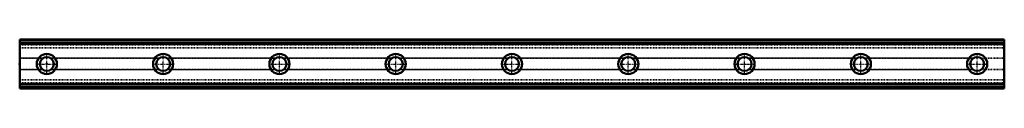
# Model space of a CAD drawing. Header units: millimetres. Extents: x -35 to 1235, y -32 to 32.
import ezdxf

# ---------------------------------------------------------------- set-up
doc = ezdxf.new("R2010")
doc.units = ezdxf.units.MM
doc.linetypes.add('Center', pattern=[1.5, 0.45, -0.5, 0.05, -0.5])
doc.linetypes.add('Dashed', pattern=[2, 1, -1])
for name, color, linetype, lineweight in [('2d ConnectionPoints', 7, 'Continuous', 50), ('AM_0', 7, 'Continuous', 50), ('AM_4', 3, 'Continuous', 25), ('AM_7', 7, 'Center', 25), ('AM_9', 6, 'Dashed', 25)]:
    doc.layers.add(name, color=color, linetype=linetype, lineweight=lineweight)

msp = doc.modelspace()

# ---------------------------------------------------------------- linework, layer by layer
at = {"layer": '2d ConnectionPoints'}
for p in [(-35, 0), (0, 0), (0, 0)]:
    msp.add_point(p, dxfattribs=at)
at = {"layer": 'AM_0'}
for p, q in [((1235, 31.5), (-35, 31.5)), ((-35, 31.5), (-35, -31.5)), ((1235, 26.2), (-35, 26.2)), ((1235, 31.5), (1235, -31.5)), ((1235, -26.2), (-35, -26.2)), ((1235, -31.5), (-35, -31.5))]:
    msp.add_line(p, q, dxfattribs=at)
for centre, radius in [((0, 0), 13), ((150, 0), 13), ((300, 0), 13), ((450, 0), 13), ((600, 0), 13), ((750, 0), 13), ((900, 0), 13), ((1050, 0), 13), ((1200, 0), 13), ((0, 0), 9), ((150, 0), 9), ((300, 0), 9), ((450, 0), 9), ((600, 0), 9), ((750, 0), 9), ((900, 0), 9), ((1050, 0), 9), ((1200, 0), 9)]:
    msp.add_circle(centre, radius, dxfattribs=at)
at = {"layer": 'AM_4'}
for p, q in [((1235, 29.5), (-35, 29.5)), ((1235, 27.2), (-35, 27.2)), ((1235, -27.2), (-35, -27.2)), ((1235, -29.5), (-35, -29.5))]:
    msp.add_line(p, q, dxfattribs=at)
at = {"layer": 'AM_7'}
for p, q in [((0, -13.7), (0, 13.7)), ((150, -13.7), (150, 13.7)), ((300, -13.7), (300, 13.7)), ((450, -13.7), (450, 13.7)), ((600, -13.7), (600, 13.7)), ((750, -13.7), (750, 13.7)), ((900, -13.7), (900, 13.7)), ((1050, -13.7), (1050, 13.7)), ((1200, -13.7), (1200, 13.7)), ((-13.7, 0), (13.7, 0)), ((136.3, 0), (163.7, 0)), ((286.4, 0), (313.6, 0)), ((436.4, 0), (463.6, 0)), ((586.4, 0), (613.6, 0)), ((736.4, 0), (763.6, 0)), ((886.4, 0), (913.6, 0)), ((1036.3, 0), (1063.7, 0)), ((1186.3, 0), (1213.7, 0))]:
    msp.add_line(p, q, dxfattribs=at)
at = {"layer": 'AM_9'}
for p, q in [((1235, 29.5), (-35, 29.5)), ((1235, 29.5), (-35, 29.5)), ((1235, 26.7), (-35, 26.7)), ((1235, 24.5), (-35, 24.5)), ((1235, 21), (-35, 21)), ((1235, 20.5), (-35, 20.5)), ((-4.6, 7.7), (-35, 7.7)), ((-5.2, 7.4), (-35, 7.4)), ((-5.7, 7), (-35, 7)), ((145.4, 7.7), (4.6, 7.7)), ((144.8, 7.4), (5.2, 7.4)), ((144.3, 7), (5.7, 7)), ((295.4, 7.7), (154.6, 7.7)), ((294.8, 7.4), (155.2, 7.4)), ((294.3, 7), (155.7, 7)), ((445.4, 7.7), (304.6, 7.7)), ((444.8, 7.4), (305.2, 7.4)), ((444.3, 7), (305.7, 7)), ((595.4, 7.7), (454.6, 7.7)), ((594.8, 7.4), (455.2, 7.4)), ((594.3, 7), (455.7, 7)), ((745.4, 7.7), (604.6, 7.7)), ((744.8, 7.4), (605.2, 7.4)), ((744.3, 7), (605.7, 7)), ((895.4, 7.7), (754.6, 7.7)), ((894.8, 7.4), (755.2, 7.4)), ((894.3, 7), (755.7, 7)), ((1045.4, 7.7), (904.6, 7.7)), ((1044.8, 7.4), (905.2, 7.4)), ((1044.3, 7), (905.7, 7)), ((1195.4, 7.7), (1054.6, 7.7)), ((1194.8, 7.4), (1055.2, 7.4)), ((1194.3, 7), (1055.7, 7)), ((1235, 7.7), (1204.6, 7.7)), ((1235, 7.4), (1205.2, 7.4)), ((1235, 7), (1205.7, 7)), ((-5.7, -7), (-35, -7)), ((-5.2, -7.4), (-35, -7.4)), ((-4.6, -7.7), (-35, -7.7)), ((145.4, -7.7), (4.6, -7.7)), ((144.8, -7.4), (5.2, -7.4)), ((144.3, -7), (5.7, -7)), ((295.4, -7.7), (154.6, -7.7)), ((294.8, -7.4), (155.2, -7.4)), ((294.3, -7), (155.7, -7)), ((445.4, -7.7), (304.6, -7.7)), ((444.8, -7.4), (305.2, -7.4)), ((444.3, -7), (305.7, -7)), ((595.4, -7.7), (454.6, -7.7)), ((594.8, -7.4), (455.2, -7.4)), ((594.3, -7), (455.7, -7)), ((745.4, -7.7), (604.6, -7.7)), ((744.8, -7.4), (605.2, -7.4)), ((744.3, -7), (605.7, -7)), ((895.4, -7.7), (754.6, -7.7)), ((894.8, -7.4), (755.2, -7.4)), ((894.3, -7), (755.7, -7)), ((1045.4, -7.7), (904.6, -7.7)), ((1044.8, -7.4), (905.2, -7.4)), ((1044.3, -7), (905.7, -7)), ((1195.4, -7.7), (1054.6, -7.7)), ((1194.8, -7.4), (1055.2, -7.4)), ((1194.3, -7), (1055.7, -7)), ((1235, -7.7), (1204.6, -7.7)), ((1235, -7.4), (1205.2, -7.4)), ((1235, -7), (1205.7, -7)), ((1235, -20.5), (-35, -20.5)), ((1235, -21), (-35, -21)), ((1235, -24.5), (-35, -24.5)), ((1235, -26.7), (-35, -26.7)), ((1235, -29.5), (-35, -29.5)), ((1235, -29.5), (-35, -29.5))]:
    msp.add_line(p, q, dxfattribs=at)

doc.saveas('drawing.dxf')
